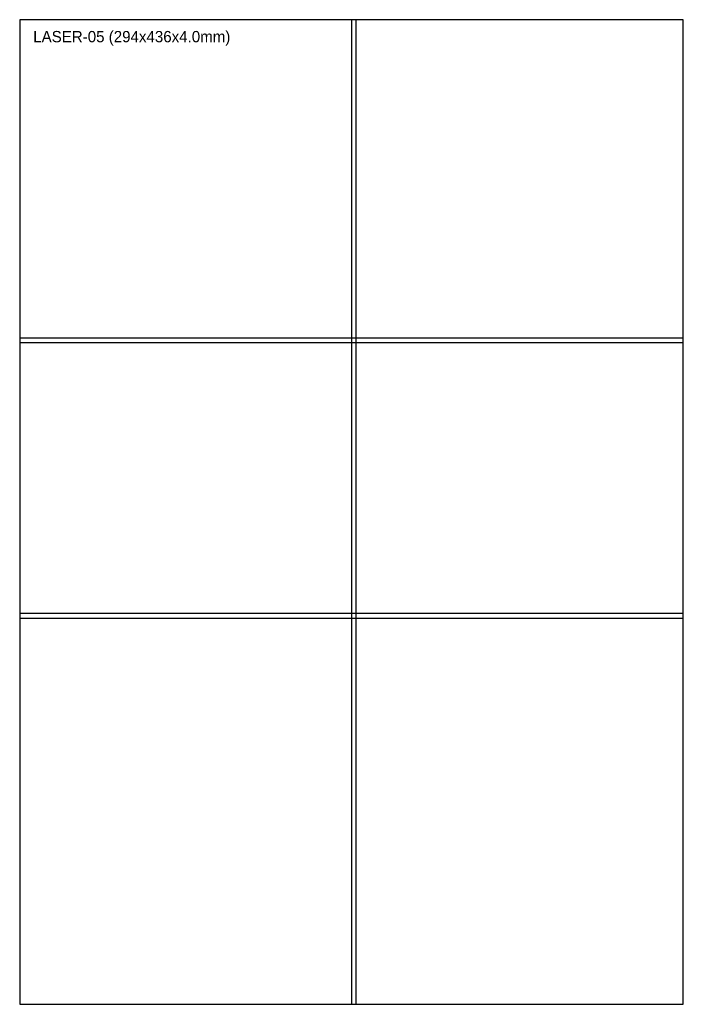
# Model space of a CAD drawing. Header units: metres. Extents: x 0 to 294, y 0 to 436.
import ezdxf

# ---------------------------------------------------------------- set-up
doc = ezdxf.new("R2010")
doc.units = ezdxf.units.M

msp = doc.modelspace()

# ---------------------------------------------------------------- linework, layer by layer
at = {"layer": 'CORTE_EXTERNO'}
for p, q in [((294, 436), (0, 436)), ((0, 436), (0, 0)), ((294, 0), (294, 436)), ((0, 0), (294, 0))]:
    msp.add_line(p, q, dxfattribs=at)
at = {"layer": 'SULCO_GRADE_SUICA_2MM_PROF_1_8MM'}
for p, q in [((149, 436), (147, 436)), ((147, 436), (147, 0)), ((149, 0), (149, 436)), ((294, 295), (0, 295)), ((0, 295), (0, 293)), ((0, 293), (294, 293)), ((294, 293), (294, 295)), ((294, 173), (0, 173)), ((0, 173), (0, 171)), ((0, 171), (294, 171)), ((294, 171), (294, 173)), ((147, 0), (149, 0))]:
    msp.add_line(p, q, dxfattribs=at)

# ---------------------------------------------------------------- texts
at = {"layer": 'LEGENDA'}
msp.add_text('LASER-05 (294x436x4.0mm)', height=5, dxfattribs=at).set_placement((6, 426))

doc.saveas('drawing.dxf')
